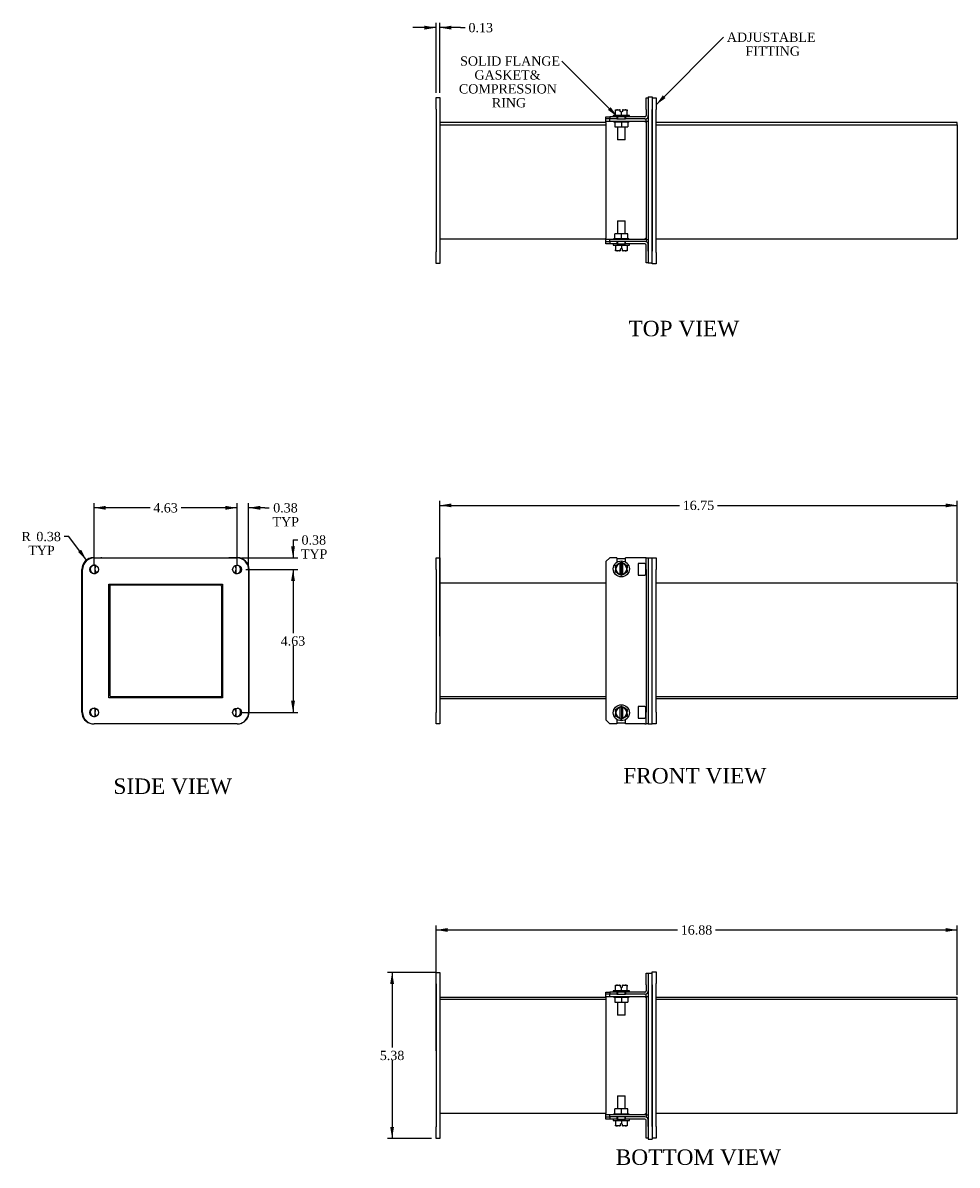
# Model space of a CAD drawing. Header units: inches. Extents: x 1.6 to 64.9, y 2.9 to 43.4.
# Tile 1 of 3: x 1.6 to 31.9, y 2.9 to 39.8. Entities that reach past the tile are written whole.
import ezdxf
from ezdxf.enums import TextEntityAlignment as Align

# ---------------------------------------------------------------- set-up
doc = ezdxf.new("R2010")
doc.units = ezdxf.units.IN
doc.header["$MEASUREMENT"] = 0
for name, color, linetype in [('COM50349', 7, 'CONTINUOUS'), ('COM52587', 7, 'CONTINUOUS'), ('COM52588', 7, 'CONTINUOUS'), ('COM53023', 7, 'CONTINUOUS'), ('DEFAULT', 7, 'CONTINUOUS'), ('GSK10435', 7, 'CONTINUOUS'), ('GSK11095', 7, 'CONTINUOUS'), ('NTS16535', 7, 'CONTINUOUS'), ('SCC18001', 7, 'CONTINUOUS')]:
    doc.layers.add(name, color=color, linetype=linetype)
doc.styles.add('SEACAD_TIMES_NEW_ROMAN', font='times.ttf')

# ---------------------------------------------------------------- blocks, each defined once
blk = doc.blocks.new('SEANNOT_GROUP1')
at = {"layer": 'DEFAULT', "linetype": 'Continuous'}
blk.add_hatch(color=136, dxfattribs=at).paths.add_polyline_path([(20.554, 37.022), (20.864, 36.801), (20.643, 37.11)])
at = {"layer": 'DEFAULT', "color": 136, "linetype": 'Continuous'}
blk.add_lwpolyline([(19.059, 38.605), (20.864, 36.801)], dxfattribs=at)
at = {"layer": 'DEFAULT', "color": 136, "linetype": 'Continuous', "style": 'SEACAD_TIMES_NEW_ROMAN'}
for s, p in [('SOLID FLANGE', (15.766, 38.755)), ('GASKET& ', (16.231, 38.305)), ('COMPRESSION ', (15.727, 37.855)), ('RING', (16.796, 37.405))]:
    blk.add_text(s, height=0.3, dxfattribs=at).set_placement(p, align=Align.TOP_LEFT)
blk = doc.blocks.new('SEANNOT_GROUP2')
at = {"layer": 'DEFAULT', "linetype": 'Continuous'}
blk.add_hatch(color=136, dxfattribs=at).paths.add_polyline_path([(22.332, 37.497), (22.111, 37.188), (22.421, 37.409)])
at = {"layer": 'DEFAULT', "color": 136, "linetype": 'Continuous'}
blk.add_lwpolyline([(24.299, 39.376), (22.111, 37.188)], dxfattribs=at)
at = {"layer": 'DEFAULT', "color": 136, "linetype": 'Continuous', "style": 'SEACAD_TIMES_NEW_ROMAN'}
for s, p in [('ADJUSTABLE ', (24.404, 39.526)), ('FITTING', (25.008, 39.076))]:
    blk.add_text(s, height=0.3, dxfattribs=at).set_placement(p, align=Align.TOP_LEFT)
blk = doc.blocks.new('GDIMGGROUP')
at = {"layer": 'DEFAULT', "linetype": 'Continuous'}
for points in [[(15.487, 24.286), (15.112, 24.224), (15.487, 24.161)], [(31.487, 24.286), (31.487, 24.161), (31.862, 24.224)]]:
    blk.add_hatch(color=136, dxfattribs=at).paths.add_polyline_path(points)
at = {"layer": 'DEFAULT', "color": 136, "linetype": 'Continuous'}
for p, q in [((15.112, 19.987), (15.112, 24.374)), ((15.112, 24.224), (22.87, 24.224)), ((24.104, 24.224), (31.862, 24.224)), ((31.862, 21.764), (31.862, 24.374))]:
    blk.add_line(p, q, dxfattribs=at)
at = {"layer": 'DEFAULT', "color": 136, "linetype": 'Continuous', "style": 'SEACAD_TIMES_NEW_ROMAN'}
blk.add_text('16.75', height=0.3, dxfattribs=at).set_placement((22.975, 24.374), align=Align.TOP_LEFT)
blk = doc.blocks.new('GDIMGGROUP3')
at = {"layer": 'DEFAULT', "linetype": 'Continuous'}
for points in [[(15.362, 10.545), (14.987, 10.482), (15.362, 10.42)], [(31.487, 10.545), (31.487, 10.42), (31.862, 10.482)]]:
    blk.add_hatch(color=136, dxfattribs=at).paths.add_polyline_path(points)
at = {"layer": 'DEFAULT', "color": 136, "linetype": 'Continuous'}
for p, q in [((14.987, 6.572), (14.987, 10.632)), ((14.987, 10.482), (22.807, 10.482)), ((24.041, 10.482), (31.862, 10.482)), ((31.862, 8.386), (31.862, 10.632))]:
    blk.add_line(p, q, dxfattribs=at)
at = {"layer": 'DEFAULT', "color": 136, "linetype": 'Continuous', "style": 'SEACAD_TIMES_NEW_ROMAN'}
blk.add_text('16.88', height=0.3, dxfattribs=at).set_placement((22.912, 10.632), align=Align.TOP_LEFT)
blk = doc.blocks.new('GDIMGGROUP4')
at = {"layer": 'DEFAULT', "linetype": 'Continuous'}
for points in [[(14.612, 39.748), (14.612, 39.623), (14.987, 39.686)], [(15.487, 39.748), (15.112, 39.686), (15.487, 39.623)]]:
    blk.add_hatch(color=136, dxfattribs=at).paths.add_polyline_path(points)
at = {"layer": 'DEFAULT', "color": 136, "linetype": 'Continuous'}
for p, q in [((14.987, 39.686), (14.237, 39.686)), ((14.987, 37.576), (14.987, 39.836)), ((15.112, 37.576), (15.112, 39.836)), ((15.783, 39.686), (15.112, 39.686)), ((15.783, 39.686), (15.933, 39.686))]:
    blk.add_line(p, q, dxfattribs=at)
at = {"layer": 'DEFAULT', "color": 136, "linetype": 'Continuous', "style": 'SEACAD_TIMES_NEW_ROMAN'}
blk.add_text('0.13', height=0.3, dxfattribs=at).set_placement((16.038, 39.836), align=Align.TOP_LEFT)
blk = doc.blocks.new('GDIMGGROUP5')
at = {"layer": 'DEFAULT', "linetype": 'Continuous'}
for points in [[(13.502, 8.735), (13.627, 8.735), (13.564, 9.11)], [(13.502, 4.11), (13.564, 3.735), (13.627, 4.11)]]:
    blk.add_hatch(color=136, dxfattribs=at).paths.add_polyline_path(points)
at = {"layer": 'DEFAULT', "color": 136, "linetype": 'Continuous'}
for p, q in [((14.962, 9.11), (13.414, 9.11)), ((13.564, 9.11), (13.564, 6.677)), ((13.564, 6.272), (13.564, 3.735)), ((14.837, 3.735), (13.414, 3.735))]:
    blk.add_line(p, q, dxfattribs=at)
at = {"layer": 'DEFAULT', "color": 136, "linetype": 'Continuous', "style": 'SEACAD_TIMES_NEW_ROMAN'}
blk.add_text('5.38', height=0.3, dxfattribs=at).set_placement((13.166, 6.572), align=Align.TOP_LEFT)
blk = doc.blocks.new('GDIMGGROUP6')
at = {"layer": 'DEFAULT', "linetype": 'Continuous'}
for points in [[(8.167, 24.208), (8.167, 24.083), (8.542, 24.145)], [(9.292, 24.208), (8.917, 24.145), (9.292, 24.083)]]:
    blk.add_hatch(color=136, dxfattribs=at).paths.add_polyline_path(points)
at = {"layer": 'DEFAULT', "color": 136, "linetype": 'Continuous'}
for p, q in [((8.542, 24.145), (7.792, 24.145)), ((8.542, 22.299), (8.542, 24.295)), ((8.917, 22.299), (8.917, 24.295)), ((9.438, 24.145), (8.917, 24.145)), ((9.438, 24.145), (9.588, 24.145))]:
    blk.add_line(p, q, dxfattribs=at)
at = {"layer": 'DEFAULT', "color": 136, "linetype": 'Continuous', "style": 'SEACAD_TIMES_NEW_ROMAN'}
for s, p in [('0.38', (9.715, 24.295)), ('TYP', (9.693, 23.845))]:
    blk.add_text(s, height=0.3, dxfattribs=at).set_placement(p, align=Align.TOP_LEFT)
blk = doc.blocks.new('GDIMGGROUP7')
at = {"layer": 'DEFAULT', "linetype": 'Continuous'}
for points in [[(4.292, 24.208), (3.917, 24.145), (4.292, 24.083)], [(8.167, 24.208), (8.167, 24.083), (8.542, 24.145)]]:
    blk.add_hatch(color=136, dxfattribs=at).paths.add_polyline_path(points)
at = {"layer": 'DEFAULT', "color": 136, "linetype": 'Continuous'}
for p, q in [((3.917, 22.299), (3.917, 24.295)), ((5.726, 24.145), (3.917, 24.145)), ((8.542, 24.145), (6.733, 24.145)), ((8.542, 22.299), (8.542, 24.295))]:
    blk.add_line(p, q, dxfattribs=at)
at = {"layer": 'DEFAULT', "color": 136, "linetype": 'Continuous', "style": 'SEACAD_TIMES_NEW_ROMAN'}
blk.add_text('4.63', height=0.3, dxfattribs=at).set_placement((5.831, 24.295), align=Align.TOP_LEFT)
blk = doc.blocks.new('GDIMGGROUP8')
at = {"layer": 'DEFAULT', "linetype": 'Continuous'}
for points in [[(10.418, 22.899), (10.293, 22.899), (10.356, 22.524)], [(10.418, 21.774), (10.356, 22.149), (10.293, 21.774)]]:
    blk.add_hatch(color=136, dxfattribs=at).paths.add_polyline_path(points)
at = {"layer": 'DEFAULT', "color": 136, "linetype": 'Continuous'}
for p, q in [((10.356, 23.104), (10.506, 23.104)), ((10.356, 23.104), (10.356, 22.524)), ((8.692, 22.524), (10.506, 22.524)), ((8.832, 22.149), (10.506, 22.149)), ((10.356, 22.149), (10.356, 21.399))]:
    blk.add_line(p, q, dxfattribs=at)
at = {"layer": 'DEFAULT', "color": 136, "linetype": 'Continuous', "style": 'SEACAD_TIMES_NEW_ROMAN'}
for s, p in [('0.38', (10.632, 23.254)), ('TYP', (10.611, 22.804))]:
    blk.add_text(s, height=0.3, dxfattribs=at).set_placement(p, align=Align.TOP_LEFT)
blk = doc.blocks.new('GDIMGGROUP9')
at = {"layer": 'DEFAULT', "linetype": 'Continuous'}
for points in [[(10.418, 21.774), (10.356, 22.149), (10.293, 21.774)], [(10.418, 17.899), (10.293, 17.899), (10.356, 17.524)]]:
    blk.add_hatch(color=136, dxfattribs=at).paths.add_polyline_path(points)
at = {"layer": 'DEFAULT', "color": 136, "linetype": 'Continuous'}
for p, q in [((8.832, 22.149), (10.506, 22.149)), ((10.356, 22.149), (10.356, 20.092)), ((10.356, 19.687), (10.356, 17.524)), ((8.692, 17.524), (10.506, 17.524))]:
    blk.add_line(p, q, dxfattribs=at)
at = {"layer": 'DEFAULT', "color": 136, "linetype": 'Continuous', "style": 'SEACAD_TIMES_NEW_ROMAN'}
blk.add_text('4.63', height=0.3, dxfattribs=at).set_placement((9.957, 19.987), align=Align.TOP_LEFT)
blk = doc.blocks.new('GDIMGGROUP10')
at = {"layer": 'DEFAULT', "linetype": 'Continuous'}
blk.add_hatch(color=136, dxfattribs=at).paths.add_polyline_path([(3.392, 22.716), (3.667, 22.454), (3.492, 22.791)])
at = {"layer": 'DEFAULT', "color": 136, "linetype": 'Continuous'}
for p, q in [((3.095, 23.216), (2.945, 23.216)), ((3.667, 22.454), (3.095, 23.216))]:
    blk.add_line(p, q, dxfattribs=at)
at = {"layer": 'DEFAULT', "color": 136, "linetype": 'Continuous', "style": 'SEACAD_TIMES_NEW_ROMAN'}
for s, p in [('R', (1.565, 23.366)), ('0.38', (2.044, 23.366)), ('TYP', (1.783, 22.916))]:
    blk.add_text(s, height=0.3, dxfattribs=at).set_placement(p, align=Align.TOP_LEFT)

msp = doc.modelspace()

# ---------------------------------------------------------------- linework, layer by layer
at = {"layer": 'COM50349', "color": 7, "linetype": 'Continuous'}
for p, q in [((14.987, 37.051), (14.987, 37.426)), ((14.987, 37.426), (15.112, 37.426)), ((15.112, 37.426), (15.112, 37.051)), ((21.986, 37.412), (22.111, 37.412)), ((22.111, 37.412), (22.111, 37.037)), ((14.987, 37.051), (14.987, 32.426)), ((15.112, 37.051), (15.112, 32.426)), ((21.986, 32.412), (21.986, 37.037)), ((22.111, 32.412), (22.111, 37.037)), ((14.987, 32.051), (14.987, 32.426)), ((15.112, 32.426), (15.112, 32.051)), ((21.986, 32.037), (21.986, 32.412)), ((22.111, 32.412), (22.111, 32.037)), ((15.112, 32.051), (14.987, 32.051)), ((22.111, 32.037), (21.986, 32.037)), ((3.917, 22.524), (8.542, 22.524)), ((8.556, 22.529), (8.517, 22.529)), ((14.987, 22.149), (14.987, 22.524)), ((14.987, 22.524), (15.112, 22.524)), ((15.112, 22.524), (15.112, 22.149)), ((21.986, 22.529), (22.111, 22.529)), ((21.986, 22.154), (21.986, 22.529)), ((22.111, 22.529), (22.111, 22.154)), ((3.542, 17.524), (3.542, 22.149)), ((8.917, 22.149), (8.917, 17.524)), ((8.931, 17.529), (8.931, 22.154)), ((14.987, 22.149), (14.987, 17.524)), ((15.112, 22.149), (15.112, 17.524)), ((21.986, 17.529), (21.986, 22.154)), ((22.111, 17.529), (22.111, 22.154)), ((4.387, 17.994), (4.387, 21.679)), ((4.387, 21.679), (8.072, 21.679)), ((4.401, 21.676), (4.401, 21.65)), ((8.072, 21.679), (8.072, 17.994)), ((8.072, 17.994), (4.387, 17.994)), ((14.987, 17.149), (14.987, 17.524)), ((15.112, 17.524), (15.112, 17.149)), ((21.986, 17.154), (21.986, 17.529)), ((22.111, 17.529), (22.111, 17.154)), ((8.542, 17.149), (3.917, 17.149)), ((15.112, 17.149), (14.987, 17.149)), ((22.111, 17.154), (21.986, 17.154)), ((14.987, 8.735), (14.987, 9.11)), ((14.987, 9.11), (15.112, 9.11)), ((15.112, 9.11), (15.112, 8.735)), ((21.986, 9.124), (22.111, 9.124)), ((21.986, 8.749), (21.986, 9.124)), ((22.111, 9.124), (22.111, 8.749)), ((14.987, 8.735), (14.987, 4.11)), ((15.112, 8.735), (15.112, 4.11)), ((21.986, 4.124), (21.986, 8.749)), ((22.111, 4.124), (22.111, 8.749)), ((14.987, 3.735), (14.987, 4.11)), ((15.112, 4.11), (15.112, 3.735)), ((22.111, 4.124), (22.111, 3.749)), ((15.112, 3.735), (14.987, 3.735)), ((22.111, 3.749), (21.986, 3.749))]:
    msp.add_line(p, q, dxfattribs=at)
for centre in [(3.917, 22.149), (8.542, 22.149), (3.917, 17.524), (8.542, 17.524)]:
    msp.add_circle(centre, 0.141, dxfattribs=at)
for centre, radius, start, end in [((3.917, 22.149), 0.375, 90, 180), ((8.556, 22.154), 0.141, 110.8181, 112.8239), ((8.542, 22.149), 0.375, 0, 90), ((8.556, 22.154), 0.375, 0, 90), ((8.556, 22.154), 0.141, 247.1761, 262.0219), ((3.917, 17.524), 0.375, 180, 270), ((8.556, 17.529), 0.141, 110.8181, 112.8239), ((8.556, 17.529), 0.141, 247.1761, 262.0219), ((8.542, 17.524), 0.375, 270, 0), ((8.556, 17.529), 0.375, 286.6948, 0)]:
    msp.add_arc(centre, radius, start, end, dxfattribs=at)
at = {"layer": 'COM52587', "color": 7, "linetype": 'Continuous'}
for p, q in [((21.789, 37.412), (21.861, 37.412)), ((21.789, 37.037), (21.789, 37.412)), ((21.789, 37.037), (21.789, 36.837)), ((21.861, 37.037), (21.861, 36.837)), ((20.486, 36.801), (20.611, 36.801)), ((20.486, 36.729), (20.486, 36.801)), ((20.611, 36.729), (20.486, 36.729)), ((20.611, 36.801), (20.611, 36.729)), ((20.846, 36.801), (20.611, 36.801)), ((20.846, 36.729), (20.611, 36.729)), ((20.846, 36.801), (20.846, 36.729)), ((21.127, 36.801), (21.127, 36.729)), ((21.753, 36.801), (21.127, 36.801)), ((21.753, 36.729), (21.127, 36.729)), ((20.486, 32.687), (20.486, 32.759)), ((20.486, 32.759), (20.611, 32.759)), ((20.611, 32.687), (20.486, 32.687)), ((20.611, 32.759), (20.611, 32.687)), ((20.846, 32.759), (20.611, 32.759)), ((20.846, 32.687), (20.611, 32.687)), ((20.846, 32.759), (20.846, 32.687)), ((21.753, 32.759), (21.127, 32.759)), ((21.127, 32.687), (21.127, 32.759)), ((21.753, 32.687), (21.127, 32.687)), ((21.789, 32.451), (21.789, 32.651)), ((21.861, 32.451), (21.861, 32.651)), ((21.789, 32.076), (21.789, 32.451)), ((21.861, 32.451), (21.861, 32.076)), ((21.861, 32.076), (21.789, 32.076)), ((3.931, 22.529), (4.131, 22.529)), ((4.167, 22.529), (4.131, 22.529)), ((4.167, 22.524), (4.167, 22.529)), ((4.167, 22.529), (4.239, 22.529)), ((4.239, 22.529), (4.239, 22.524)), ((8.209, 22.529), (8.281, 22.529)), ((8.209, 22.524), (8.209, 22.529)), ((8.281, 22.529), (8.281, 22.524)), ((8.317, 22.529), (8.281, 22.529)), ((8.517, 22.529), (8.317, 22.529)), ((20.611, 22.529), (20.486, 22.404)), ((20.486, 22.404), (20.486, 17.279)), ((20.846, 22.529), (20.611, 22.529)), ((20.846, 22.529), (20.846, 22.388)), ((21.753, 22.529), (21.127, 22.529)), ((21.127, 22.388), (21.127, 22.529)), ((21.536, 22.341), (21.536, 21.966)), ((21.753, 22.341), (21.536, 22.341)), ((21.789, 22.529), (21.753, 22.529)), ((21.753, 22.341), (21.773, 22.341)), ((21.773, 22.341), (21.773, 21.966)), ((21.789, 22.154), (21.789, 22.529)), ((21.789, 22.529), (21.861, 22.529)), ((21.861, 22.529), (21.861, 22.154)), ((21.536, 21.966), (21.753, 21.966)), ((21.773, 21.966), (21.753, 21.966)), ((21.789, 22.154), (21.789, 17.529)), ((21.861, 22.154), (21.861, 17.529)), ((21.753, 17.716), (21.536, 17.716)), ((21.536, 17.716), (21.536, 17.341)), ((21.753, 17.716), (21.773, 17.716)), ((21.773, 17.716), (21.773, 17.341)), ((21.789, 17.154), (21.789, 17.529)), ((21.861, 17.529), (21.861, 17.154)), ((20.486, 17.279), (20.611, 17.154)), ((20.846, 17.154), (20.611, 17.154)), ((20.846, 17.295), (20.846, 17.154)), ((21.127, 17.154), (21.127, 17.295)), ((21.753, 17.154), (21.127, 17.154)), ((21.536, 17.341), (21.753, 17.341)), ((21.773, 17.341), (21.753, 17.341)), ((21.753, 17.154), (21.789, 17.154)), ((21.861, 17.154), (21.789, 17.154)), ((21.789, 9.085), (21.861, 9.085)), ((21.789, 8.71), (21.789, 9.085)), ((21.861, 9.085), (21.861, 8.71)), ((21.789, 8.71), (21.789, 8.51)), ((21.861, 8.71), (21.861, 8.51)), ((20.486, 8.474), (20.611, 8.474)), ((20.486, 8.402), (20.486, 8.474)), ((20.611, 8.402), (20.486, 8.402)), ((20.611, 8.474), (20.611, 8.402)), ((20.846, 8.474), (20.611, 8.474)), ((20.846, 8.402), (20.611, 8.402)), ((20.846, 8.474), (20.846, 8.402)), ((21.127, 8.474), (21.127, 8.402)), ((21.753, 8.474), (21.127, 8.474)), ((21.753, 8.402), (21.127, 8.402)), ((20.486, 4.36), (20.486, 4.432)), ((20.486, 4.432), (20.611, 4.432)), ((20.611, 4.36), (20.486, 4.36)), ((20.611, 4.432), (20.611, 4.36)), ((20.846, 4.432), (20.611, 4.432)), ((20.846, 4.36), (20.611, 4.36)), ((20.846, 4.432), (20.846, 4.36)), ((21.753, 4.432), (21.127, 4.432)), ((21.127, 4.36), (21.127, 4.432)), ((21.753, 4.36), (21.127, 4.36)), ((21.789, 4.124), (21.789, 4.324)), ((21.789, 3.749), (21.789, 4.124)), ((21.861, 4.124), (21.861, 4.324)), ((21.861, 3.749), (21.789, 3.749))]:
    msp.add_line(p, q, dxfattribs=at)
for centre, radius, start, end in [((21.753, 36.837), 0.108, 270, 0), ((21.753, 36.837), 0.036, 270, 0), ((21.753, 32.651), 0.108, 0, 90), ((21.753, 32.651), 0.036, 0, 90), ((3.931, 22.154), 0.141, 110.8187, 276.3338), ((3.931, 22.154), 0.375, 90, 108.9424), ((8.517, 22.154), 0.375, 77.8551, 90), ((8.517, 22.154), 0.141, 0, 74.6095), ((8.517, 22.154), 0.141, 264.9825, 0), ((3.931, 17.529), 0.141, 110.8187, 276.3338), ((8.517, 17.529), 0.141, 264.9825, 0), ((8.517, 17.529), 0.141, 0, 74.6095), ((21.753, 8.51), 0.108, 270, 0), ((21.753, 8.51), 0.036, 270, 0), ((21.753, 4.324), 0.108, 0, 90), ((21.753, 4.324), 0.036, 0, 90)]:
    msp.add_arc(centre, radius, start, end, dxfattribs=at)
at = {"layer": 'COM52588', "color": 7, "linetype": 'Continuous'}
for p, q in [((20.487, 36.657), (20.487, 36.729)), ((20.487, 36.621), (20.487, 36.657)), ((20.487, 36.657), (20.612, 36.657)), ((20.487, 36.621), (20.487, 32.867)), ((20.612, 36.657), (20.612, 36.729)), ((20.612, 36.657), (21.79, 36.657)), ((20.846, 36.729), (21.127, 36.729)), ((21.79, 36.657), (21.754, 36.621)), ((21.79, 36.656), (21.754, 36.621)), ((21.79, 36.657), (21.79, 36.729)), ((21.79, 36.656), (21.79, 32.831)), ((21.79, 36.656), (21.861, 36.656)), ((20.487, 32.831), (20.487, 32.867)), ((20.612, 32.831), (20.487, 32.831)), ((20.487, 32.759), (20.487, 32.831)), ((21.79, 32.831), (20.612, 32.831)), ((20.612, 32.759), (20.612, 32.831)), ((21.127, 32.759), (20.846, 32.759)), ((21.79, 32.831), (21.754, 32.867)), ((21.79, 32.831), (21.754, 32.867)), ((21.79, 32.831), (21.861, 32.831)), ((21.79, 32.831), (21.79, 32.759)), ((21.127, 22.499), (20.846, 22.499)), ((20.846, 17.183), (21.127, 17.183)), ((20.487, 8.33), (20.487, 8.402)), ((20.487, 8.294), (20.487, 8.33)), ((20.487, 8.33), (20.612, 8.33)), ((20.487, 8.294), (20.487, 4.54)), ((20.612, 8.33), (20.612, 8.402)), ((20.612, 8.33), (21.79, 8.33)), ((20.846, 8.402), (21.127, 8.402)), ((21.79, 8.33), (21.754, 8.294)), ((21.79, 8.33), (21.754, 8.294)), ((21.79, 8.33), (21.79, 8.402)), ((21.79, 8.33), (21.79, 4.504)), ((21.79, 8.33), (21.861, 8.33)), ((20.487, 4.504), (20.487, 4.54)), ((20.612, 4.504), (20.487, 4.504)), ((20.487, 4.432), (20.487, 4.504)), ((21.79, 4.504), (20.612, 4.504)), ((20.612, 4.432), (20.612, 4.504)), ((21.79, 4.504), (21.754, 4.54)), ((21.79, 4.504), (21.754, 4.54)), ((21.79, 4.504), (21.861, 4.504)), ((21.79, 4.504), (21.79, 4.432)), ((21.127, 4.432), (20.846, 4.432))]:
    msp.add_line(p, q, dxfattribs=at)
at = {"layer": 'COM53023', "color": 7, "linetype": 'Continuous'}
for p, q in [((20.487, 36.613), (15.112, 36.613)), ((31.862, 36.613), (22.111, 36.613)), ((31.862, 36.541), (31.862, 36.613)), ((15.112, 36.541), (20.487, 36.541)), ((22.111, 36.541), (31.862, 36.541)), ((31.862, 36.541), (31.862, 32.961)), ((31.862, 32.961), (31.862, 32.853)), ((15.112, 32.853), (20.487, 32.853)), ((22.111, 32.853), (31.862, 32.853)), ((4.427, 21.65), (4.387, 21.65)), ((4.427, 21.65), (4.427, 21.679)), ((4.427, 21.65), (8.007, 21.65)), ((4.427, 21.65), (4.427, 18.07)), ((8.043, 21.614), (8.043, 18.034)), ((15.112, 21.722), (20.486, 21.722)), ((22.111, 21.722), (31.862, 21.722)), ((31.862, 21.722), (31.862, 21.614)), ((31.862, 21.614), (31.862, 18.034)), ((4.463, 18.034), (8.043, 18.034)), ((8.043, 18.034), (8.072, 18.034)), ((8.043, 18.034), (8.043, 17.994)), ((15.112, 18.034), (20.486, 18.034)), ((20.486, 17.962), (15.112, 17.962)), ((22.111, 18.034), (31.862, 18.034)), ((31.862, 17.962), (22.111, 17.962)), ((31.862, 18.034), (31.862, 17.962)), ((15.112, 8.308), (20.487, 8.308)), ((20.487, 8.236), (15.112, 8.236)), ((22.111, 8.308), (31.862, 8.308)), ((31.862, 8.236), (22.111, 8.236)), ((31.862, 8.236), (31.862, 8.308)), ((31.862, 4.656), (31.862, 8.236)), ((20.487, 4.548), (15.112, 4.548)), ((31.862, 4.548), (22.111, 4.548)), ((31.862, 4.548), (31.862, 4.656))]:
    msp.add_line(p, q, dxfattribs=at)
for centre, start, end in [((8.007, 21.614), 0, 90), ((4.463, 18.07), 180, 270)]:
    msp.add_arc(centre, 0.036, start, end, dxfattribs=at)
at = {"layer": 'GSK10435', "color": 7, "linetype": 'Continuous'}
for p, q in [((21.861, 37.451), (21.861, 37.076)), ((21.861, 37.451), (21.986, 37.451)), ((21.986, 37.451), (21.986, 37.076)), ((21.861, 37.076), (21.861, 32.451)), ((21.986, 37.076), (21.986, 32.451)), ((21.861, 32.451), (21.861, 32.076)), ((21.861, 32.076), (21.986, 32.076)), ((4.239, 22.529), (8.209, 22.529)), ((21.861, 22.529), (21.861, 22.154)), ((21.861, 22.529), (21.986, 22.529)), ((3.517, 17.529), (3.517, 22.154)), ((21.861, 22.154), (21.861, 17.529)), ((21.861, 17.529), (21.861, 17.154)), ((21.861, 17.154), (21.986, 17.154)), ((21.861, 9.085), (21.861, 8.71)), ((21.861, 9.085), (21.986, 9.085)), ((21.861, 8.71), (21.861, 4.085)), ((21.986, 8.71), (21.986, 4.085)), ((21.861, 4.085), (21.861, 3.71)), ((21.986, 4.085), (21.986, 3.71)), ((21.861, 3.71), (21.986, 3.71))]:
    msp.add_line(p, q, dxfattribs=at)
for centre, radius, start, end in [((3.892, 22.154), 0.375, 90, 180), ((3.892, 22.154), 0.141, 67.1761, 74.6095), ((3.892, 22.154), 0.141, 277.9778, 292.8239), ((3.892, 17.529), 0.375, 180, 261.7369), ((3.892, 17.529), 0.141, 277.9778, 292.8239), ((3.892, 17.529), 0.141, 67.1761, 74.6095)]:
    msp.add_arc(centre, radius, start, end, dxfattribs=at)
at = {"layer": 'GSK11095', "color": 7, "linetype": 'Continuous'}
for p, q in [((21.842, 36.776), (21.861, 36.776)), ((21.842, 32.712), (21.861, 32.712)), ((4.387, 21.676), (4.427, 21.676)), ((8.043, 18.007), (8.072, 18.007)), ((8.068, 18.007), (8.068, 18.034)), ((8.072, 18.007), (8.068, 18.007)), ((21.861, 8.449), (21.842, 8.449)), ((21.861, 4.385), (21.842, 4.385))]:
    msp.add_line(p, q, dxfattribs=at)
at = {"layer": 'NTS16535', "color": 7, "linetype": 'Continuous'}
for p, q in [((20.744, 36.657), (20.744, 36.627)), ((20.987, 36.627), (20.744, 36.627)), ((20.774, 36.627), (20.774, 36.472)), ((20.987, 36.657), (20.987, 36.627)), ((20.987, 36.627), (20.987, 36.472)), ((21.23, 36.627), (20.987, 36.627)), ((21.2, 36.627), (21.2, 36.472)), ((21.23, 36.657), (21.23, 36.627)), ((20.774, 36.472), (20.987, 36.472)), ((20.987, 36.472), (21.2, 36.472)), ((20.987, 33.016), (20.774, 33.016)), ((20.774, 32.861), (20.774, 33.016)), ((21.2, 33.016), (20.987, 33.016)), ((20.987, 32.861), (20.987, 33.016)), ((21.2, 32.861), (21.2, 33.016)), ((20.744, 32.831), (20.744, 32.861)), ((20.744, 32.861), (20.987, 32.861)), ((20.987, 32.861), (21.23, 32.861)), ((20.987, 32.831), (20.987, 32.861)), ((21.23, 32.831), (21.23, 32.861)), ((20.744, 8.33), (20.744, 8.3)), ((20.987, 8.3), (20.744, 8.3)), ((20.774, 8.3), (20.774, 8.145)), ((20.774, 8.145), (20.987, 8.145)), ((20.987, 8.33), (20.987, 8.3)), ((20.987, 8.3), (20.987, 8.145)), ((21.23, 8.3), (20.987, 8.3)), ((20.987, 8.145), (21.2, 8.145)), ((21.2, 8.3), (21.2, 8.145)), ((21.23, 8.33), (21.23, 8.3)), ((20.744, 4.534), (20.987, 4.534)), ((20.744, 4.504), (20.744, 4.534)), ((20.987, 4.689), (20.774, 4.689)), ((20.774, 4.534), (20.774, 4.689)), ((21.2, 4.689), (20.987, 4.689)), ((20.987, 4.534), (20.987, 4.689)), ((20.987, 4.534), (21.23, 4.534)), ((20.987, 4.504), (20.987, 4.534)), ((21.2, 4.534), (21.2, 4.689)), ((21.23, 4.534), (21.23, 4.504))]:
    msp.add_line(p, q, dxfattribs=at)
at = {"layer": 'SCC18001', "color": 7, "linetype": 'Continuous'}
for p, q in [((20.801, 37.021), (20.861, 37.021)), ((20.801, 36.996), (20.801, 37.021)), ((20.801, 36.844), (20.801, 36.996)), ((20.861, 37.021), (20.926, 37.021)), ((20.926, 37.021), (20.947, 37.021)), ((20.947, 37.02), (20.947, 37.021)), ((20.947, 36.971), (20.947, 37.02)), ((20.987, 36.946), (20.947, 36.971)), ((21.027, 36.971), (20.987, 36.946)), ((21.027, 37.021), (21.047, 37.021)), ((21.027, 37.021), (21.027, 37.02)), ((21.027, 37.02), (21.027, 36.971)), ((21.047, 37.021), (21.113, 37.021)), ((21.113, 37.021), (21.173, 37.021)), ((21.173, 37.021), (21.173, 36.996)), ((21.173, 36.844), (21.173, 36.996)), ((21.247, 36.844), (20.727, 36.844)), ((20.727, 36.844), (20.727, 36.801)), ((21.127, 36.801), (20.846, 36.801)), ((20.864, 36.801), (20.864, 36.729)), ((20.987, 36.844), (20.987, 36.946)), ((21.11, 36.729), (21.11, 36.801)), ((21.247, 36.801), (21.247, 36.844)), ((20.864, 36.472), (20.864, 36.051)), ((21.11, 36.051), (21.11, 36.472)), ((21.11, 36.051), (20.864, 36.051)), ((20.864, 33.437), (21.11, 33.437)), ((20.864, 33.437), (20.864, 33.016)), ((21.11, 33.016), (21.11, 33.437)), ((20.727, 32.687), (20.727, 32.643)), ((20.727, 32.643), (21.247, 32.643)), ((20.801, 32.643), (20.801, 32.491)), ((20.846, 32.687), (21.127, 32.687)), ((20.864, 32.759), (20.864, 32.687)), ((20.987, 32.541), (20.947, 32.516)), ((20.987, 32.643), (20.987, 32.541)), ((21.027, 32.516), (20.987, 32.541)), ((21.11, 32.687), (21.11, 32.759)), ((21.173, 32.643), (21.173, 32.491)), ((21.247, 32.643), (21.247, 32.687)), ((20.801, 32.466), (20.801, 32.491)), ((20.861, 32.466), (20.801, 32.466)), ((20.926, 32.466), (20.861, 32.466)), ((20.947, 32.466), (20.926, 32.466)), ((20.947, 32.516), (20.947, 32.467)), ((20.947, 32.467), (20.947, 32.466)), ((21.027, 32.467), (21.027, 32.516)), ((21.027, 32.466), (21.027, 32.467)), ((21.047, 32.466), (21.027, 32.466)), ((21.113, 32.466), (21.047, 32.466)), ((21.173, 32.466), (21.113, 32.466)), ((21.173, 32.491), (21.173, 32.466)), ((3.946, 22.207), (3.946, 22.287)), ((3.946, 22.132), (3.946, 22.207)), ((3.976, 22.277), (3.971, 22.277)), ((8.501, 22.284), (8.501, 22.207)), ((8.501, 22.207), (8.501, 22.132)), ((20.801, 22.277), (20.861, 22.312)), ((20.801, 22.207), (20.801, 22.277)), ((20.801, 22.207), (20.801, 22.132)), ((20.926, 22.35), (20.861, 22.312)), ((20.926, 22.35), (20.947, 22.361)), ((20.987, 22.384), (20.947, 22.361)), ((20.947, 22.361), (20.947, 22.355)), ((20.947, 22.355), (20.947, 22.34)), ((20.947, 21.999), (20.947, 22.34)), ((20.987, 21.954), (20.987, 22.384)), ((21.027, 22.361), (20.987, 22.384)), ((21.027, 22.361), (21.047, 22.35)), ((21.027, 22.355), (21.027, 22.361)), ((21.027, 22.355), (21.027, 22.34)), ((21.027, 22.34), (21.027, 21.999)), ((21.113, 22.312), (21.047, 22.35)), ((21.113, 22.312), (21.173, 22.277)), ((21.173, 22.277), (21.173, 22.207)), ((21.173, 22.132), (21.173, 22.207)), ((3.946, 22.027), (3.946, 22.132)), ((3.946, 22.012), (3.946, 22.027)), ((4.027, 22.062), (3.971, 22.062)), ((8.432, 22.062), (8.476, 22.062)), ((8.501, 22.132), (8.501, 22.027)), ((8.501, 22.027), (8.501, 22.015)), ((20.801, 22.062), (20.801, 22.132)), ((20.861, 22.027), (20.801, 22.062)), ((20.861, 22.027), (20.926, 21.989)), ((20.947, 21.978), (20.926, 21.989)), ((20.947, 21.984), (20.947, 21.999)), ((20.947, 21.978), (20.947, 21.984)), ((20.987, 21.954), (20.947, 21.978)), ((21.027, 21.978), (20.987, 21.954)), ((21.027, 21.984), (21.027, 21.999)), ((21.047, 21.989), (21.027, 21.978)), ((21.027, 21.984), (21.027, 21.978)), ((21.047, 21.989), (21.113, 22.027)), ((21.173, 22.062), (21.113, 22.027)), ((21.173, 22.132), (21.173, 22.062)), ((3.946, 17.656), (3.946, 17.662)), ((3.946, 17.551), (3.946, 17.656)), ((3.946, 17.476), (3.946, 17.551)), ((3.946, 17.387), (3.946, 17.476)), ((4.019, 17.621), (3.971, 17.621)), ((3.992, 17.406), (3.971, 17.406)), ((8.44, 17.621), (8.476, 17.621)), ((8.466, 17.406), (8.476, 17.406)), ((8.501, 17.659), (8.501, 17.656)), ((8.501, 17.656), (8.501, 17.551)), ((8.501, 17.551), (8.501, 17.476)), ((8.501, 17.476), (8.501, 17.39)), ((20.801, 17.621), (20.861, 17.656)), ((20.801, 17.551), (20.801, 17.621)), ((20.801, 17.551), (20.801, 17.476)), ((20.801, 17.406), (20.801, 17.476)), ((20.861, 17.371), (20.801, 17.406)), ((20.926, 17.694), (20.861, 17.656)), ((20.926, 17.694), (20.947, 17.705)), ((20.947, 17.705), (20.987, 17.728)), ((20.947, 17.699), (20.947, 17.705)), ((20.947, 17.699), (20.947, 17.684)), ((20.947, 17.343), (20.947, 17.684)), ((20.987, 17.728), (21.027, 17.705)), ((20.987, 17.728), (20.987, 17.298)), ((21.027, 17.705), (21.047, 17.694)), ((21.027, 17.705), (21.027, 17.699)), ((21.027, 17.699), (21.027, 17.684)), ((21.027, 17.684), (21.027, 17.343)), ((21.113, 17.656), (21.047, 17.694)), ((21.113, 17.656), (21.173, 17.621)), ((21.173, 17.406), (21.113, 17.371)), ((21.173, 17.621), (21.173, 17.551)), ((21.173, 17.476), (21.173, 17.551)), ((21.173, 17.476), (21.173, 17.406)), ((20.861, 17.371), (20.926, 17.333)), ((20.947, 17.322), (20.926, 17.333)), ((20.947, 17.328), (20.947, 17.343)), ((20.947, 17.328), (20.947, 17.322)), ((20.947, 17.322), (20.987, 17.298)), ((20.987, 17.298), (21.027, 17.322)), ((21.027, 17.328), (21.027, 17.343)), ((21.047, 17.333), (21.027, 17.322)), ((21.027, 17.322), (21.027, 17.328)), ((21.047, 17.333), (21.113, 17.371)), ((21.247, 8.517), (20.727, 8.517)), ((20.727, 8.517), (20.727, 8.474)), ((20.801, 8.694), (20.861, 8.694)), ((20.801, 8.669), (20.801, 8.694)), ((20.801, 8.517), (20.801, 8.669)), ((20.861, 8.694), (20.926, 8.694)), ((20.926, 8.694), (20.947, 8.694)), ((20.947, 8.694), (20.947, 8.694)), ((20.947, 8.694), (20.947, 8.644)), ((20.947, 8.644), (20.987, 8.619)), ((20.987, 8.619), (21.027, 8.644)), ((20.987, 8.517), (20.987, 8.619)), ((21.027, 8.694), (21.047, 8.694)), ((21.027, 8.644), (21.027, 8.694)), ((21.027, 8.694), (21.027, 8.694)), ((21.047, 8.694), (21.113, 8.694)), ((21.113, 8.694), (21.173, 8.694)), ((21.173, 8.694), (21.173, 8.669)), ((21.173, 8.517), (21.173, 8.669)), ((21.247, 8.474), (21.247, 8.517)), ((21.127, 8.474), (20.846, 8.474)), ((20.864, 8.474), (20.864, 8.402)), ((20.864, 8.145), (20.864, 7.724)), ((21.11, 8.402), (21.11, 8.474)), ((21.11, 7.724), (21.11, 8.145)), ((21.11, 7.724), (20.864, 7.724)), ((20.864, 5.11), (21.11, 5.11)), ((20.864, 5.11), (20.864, 4.689)), ((21.11, 4.689), (21.11, 5.11)), ((20.727, 4.36), (20.727, 4.316)), ((20.727, 4.316), (21.247, 4.316)), ((20.801, 4.316), (20.801, 4.164)), ((20.801, 4.139), (20.801, 4.164)), ((20.861, 4.139), (20.801, 4.139)), ((20.846, 4.36), (21.127, 4.36)), ((20.926, 4.139), (20.861, 4.139)), ((20.864, 4.432), (20.864, 4.36)), ((20.947, 4.139), (20.926, 4.139)), ((20.987, 4.214), (20.947, 4.189)), ((20.947, 4.189), (20.947, 4.14)), ((20.947, 4.14), (20.947, 4.139)), ((20.987, 4.316), (20.987, 4.214)), ((21.027, 4.189), (20.987, 4.214)), ((21.027, 4.14), (21.027, 4.189)), ((21.027, 4.139), (21.027, 4.14)), ((21.047, 4.139), (21.027, 4.139)), ((21.113, 4.139), (21.047, 4.139)), ((21.11, 4.36), (21.11, 4.432)), ((21.173, 4.139), (21.113, 4.139)), ((21.173, 4.316), (21.173, 4.164)), ((21.173, 4.164), (21.173, 4.139)), ((21.247, 4.316), (21.247, 4.36))]:
    msp.add_line(p, q, dxfattribs=at)
for centre in [(20.987, 22.169), (20.987, 17.513)]:
    msp.add_circle(centre, 0.26, dxfattribs=at)
for centre, radius, start, end in [((20.928, 36.796), 0.225, 85.3299, 90.5119), ((21.045, 36.796), 0.225, 89.4847, 94.6736), ((20.928, 32.691), 0.225, 269.4847, 274.6736), ((21.045, 32.691), 0.225, 265.3299, 270.5119), ((20.987, 22.169), 0.175, 103.213, 256.787), ((20.987, 22.169), 0.175, 283.213, 76.787), ((20.987, 17.513), 0.175, 103.213, 256.787), ((20.987, 17.513), 0.175, 283.213, 76.787), ((20.928, 8.469), 0.225, 85.3299, 90.5119), ((21.045, 8.47), 0.225, 89.4847, 94.6736), ((20.928, 4.364), 0.225, 269.4847, 274.6736), ((21.045, 4.364), 0.225, 265.3299, 270.5119)]:
    msp.add_arc(centre, radius, start, end, dxfattribs=at)
for points, knots in [([(20.861, 37.021), (20.855, 37.021), (20.849, 37.021), (20.838, 37.02), (20.832, 37.019), (20.821, 37.017), (20.815, 37.015), (20.808, 37.01), (20.805, 37.008), (20.802, 37.003), (20.801, 36.999), (20.801, 36.996)], [0, 0, 0, 0, 0.25, 0.25, 0.5, 0.5, 0.75, 0.75, 0.875, 0.875, 1, 1, 1, 1]), ([(21.173, 36.996), (21.173, 36.999), (21.172, 37.003), (21.168, 37.008), (21.166, 37.01), (21.158, 37.015), (21.152, 37.017), (21.136, 37.021), (21.124, 37.021), (21.113, 37.021)], [0, 0, 0, 0, 0.125, 0.125, 0.25, 0.25, 0.5, 0.5, 1, 1, 1, 1]), ([(20.801, 32.491), (20.801, 32.488), (20.802, 32.484), (20.805, 32.479), (20.808, 32.477), (20.815, 32.472), (20.821, 32.47), (20.838, 32.466), (20.849, 32.466), (20.861, 32.466)], [0, 0, 0, 0, 0.125, 0.125, 0.25, 0.25, 0.5, 0.5, 1, 1, 1, 1]), ([(21.113, 32.466), (21.118, 32.466), (21.124, 32.466), (21.136, 32.467), (21.141, 32.468), (21.153, 32.47), (21.158, 32.472), (21.166, 32.477), (21.168, 32.479), (21.172, 32.484), (21.173, 32.488), (21.173, 32.491)], [0, 0, 0, 0, 0.25, 0.25, 0.5, 0.5, 0.75, 0.75, 0.875, 0.875, 1, 1, 1, 1]), ([(3.971, 22.277), (3.968, 22.277), (3.965, 22.276), (3.96, 22.271), (3.958, 22.269), (3.954, 22.263), (3.953, 22.26), (3.951, 22.253), (3.95, 22.25), (3.948, 22.24), (3.947, 22.234), (3.947, 22.221), (3.946, 22.214), (3.946, 22.207)], [0, 0, 0, 0, 0.125, 0.125, 0.25, 0.25, 0.375, 0.375, 0.5, 0.5, 0.75, 0.75, 1, 1, 1, 1]), ([(3.957, 22.282), (3.958, 22.281), (3.96, 22.28), (3.965, 22.278), (3.968, 22.277), (3.971, 22.277)], [0.7659481, 0.7659481, 0.7659481, 0.7659481, 0.875, 0.875, 1, 1, 1, 1]), ([(8.501, 22.207), (8.501, 22.214), (8.501, 22.221), (8.501, 22.234), (8.5, 22.24), (8.497, 22.254), (8.495, 22.26), (8.49, 22.269), (8.488, 22.271), (8.485, 22.274), (8.484, 22.275), (8.483, 22.275)], [0, 0, 0, 0, 0.25, 0.25, 0.5, 0.5, 0.75, 0.75, 0.875, 0.875, 0.9149551, 0.9149551, 0.9149551, 0.9149551]), ([(3.946, 22.132), (3.946, 22.125), (3.947, 22.118), (3.947, 22.105), (3.948, 22.098), (3.951, 22.085), (3.953, 22.079), (3.958, 22.07), (3.96, 22.068), (3.965, 22.063), (3.968, 22.062), (3.971, 22.062)], [0, 0, 0, 0, 0.25, 0.25, 0.5, 0.5, 0.75, 0.75, 0.875, 0.875, 1, 1, 1, 1]), ([(3.971, 22.062), (3.968, 22.062), (3.965, 22.061), (3.96, 22.059), (3.958, 22.058), (3.953, 22.053), (3.951, 22.05), (3.947, 22.04), (3.946, 22.034), (3.946, 22.027)], [0, 0, 0, 0, 0.125, 0.125, 0.25, 0.25, 0.5, 0.5, 1, 1, 1, 1]), ([(8.476, 22.062), (8.48, 22.062), (8.483, 22.063), (8.488, 22.068), (8.49, 22.07), (8.494, 22.076), (8.495, 22.079), (8.497, 22.086), (8.498, 22.089), (8.5, 22.098), (8.501, 22.105), (8.501, 22.118), (8.501, 22.125), (8.501, 22.132)], [0, 0, 0, 0, 0.125, 0.125, 0.25, 0.25, 0.375, 0.375, 0.5, 0.5, 0.75, 0.75, 1, 1, 1, 1]), ([(8.501, 22.027), (8.501, 22.03), (8.501, 22.034), (8.501, 22.04), (8.5, 22.044), (8.497, 22.05), (8.495, 22.053), (8.49, 22.058), (8.488, 22.059), (8.483, 22.061), (8.48, 22.062), (8.476, 22.062)], [0, 0, 0, 0, 0.25, 0.25, 0.5, 0.5, 0.75, 0.75, 0.875, 0.875, 1, 1, 1, 1]), ([(3.946, 17.656), (3.946, 17.652), (3.947, 17.649), (3.947, 17.643), (3.948, 17.639), (3.951, 17.633), (3.953, 17.629), (3.958, 17.625), (3.96, 17.624), (3.965, 17.622), (3.968, 17.621), (3.971, 17.621)], [0, 0, 0, 0, 0.25, 0.25, 0.5, 0.5, 0.75, 0.75, 0.875, 0.875, 1, 1, 1, 1]), ([(3.971, 17.621), (3.968, 17.621), (3.965, 17.62), (3.96, 17.615), (3.958, 17.613), (3.954, 17.607), (3.953, 17.604), (3.951, 17.597), (3.95, 17.594), (3.948, 17.584), (3.947, 17.578), (3.947, 17.565), (3.946, 17.558), (3.946, 17.551)], [0, 0, 0, 0, 0.125, 0.125, 0.25, 0.25, 0.375, 0.375, 0.5, 0.5, 0.75, 0.75, 1, 1, 1, 1]), ([(3.946, 17.476), (3.946, 17.469), (3.947, 17.462), (3.947, 17.449), (3.948, 17.442), (3.951, 17.429), (3.953, 17.423), (3.958, 17.414), (3.96, 17.412), (3.965, 17.407), (3.968, 17.406), (3.971, 17.406)], [0, 0, 0, 0, 0.25, 0.25, 0.5, 0.5, 0.75, 0.75, 0.875, 0.875, 1, 1, 1, 1]), ([(3.971, 17.406), (3.968, 17.406), (3.965, 17.405), (3.96, 17.403), (3.958, 17.402), (3.953, 17.397), (3.951, 17.394), (3.949, 17.39), (3.949, 17.389), (3.948, 17.388)], [0, 0, 0, 0, 0.125, 0.125, 0.25, 0.25, 0.5, 0.5, 0.5661724, 0.5661724, 0.5661724, 0.5661724]), ([(8.476, 17.621), (8.48, 17.621), (8.483, 17.622), (8.488, 17.624), (8.49, 17.625), (8.495, 17.63), (8.497, 17.633), (8.501, 17.642), (8.501, 17.649), (8.501, 17.656)], [0, 0, 0, 0, 0.125, 0.125, 0.25, 0.25, 0.5, 0.5, 1, 1, 1, 1]), ([(8.501, 17.551), (8.501, 17.558), (8.501, 17.565), (8.501, 17.578), (8.5, 17.584), (8.497, 17.598), (8.495, 17.604), (8.49, 17.613), (8.488, 17.615), (8.483, 17.62), (8.48, 17.621), (8.476, 17.621)], [0, 0, 0, 0, 0.25, 0.25, 0.5, 0.5, 0.75, 0.75, 0.875, 0.875, 1, 1, 1, 1]), ([(8.476, 17.406), (8.48, 17.406), (8.483, 17.407), (8.488, 17.412), (8.49, 17.414), (8.494, 17.42), (8.495, 17.423), (8.497, 17.43), (8.498, 17.433), (8.5, 17.442), (8.501, 17.449), (8.501, 17.462), (8.501, 17.469), (8.501, 17.476)], [0, 0, 0, 0, 0.125, 0.125, 0.25, 0.25, 0.375, 0.375, 0.5, 0.5, 0.75, 0.75, 1, 1, 1, 1]), ([(8.497, 17.394), (8.496, 17.396), (8.494, 17.398), (8.49, 17.402), (8.488, 17.403), (8.483, 17.405), (8.48, 17.406), (8.476, 17.406)], [0.567818, 0.567818, 0.567818, 0.567818, 0.75, 0.75, 0.875, 0.875, 1, 1, 1, 1]), ([(20.861, 8.694), (20.855, 8.694), (20.849, 8.694), (20.838, 8.693), (20.832, 8.693), (20.821, 8.69), (20.815, 8.688), (20.808, 8.683), (20.805, 8.681), (20.802, 8.676), (20.801, 8.673), (20.801, 8.669)], [0, 0, 0, 0, 0.25, 0.25, 0.5, 0.5, 0.75, 0.75, 0.875, 0.875, 1, 1, 1, 1]), ([(21.173, 8.669), (21.173, 8.673), (21.172, 8.676), (21.168, 8.681), (21.166, 8.683), (21.158, 8.688), (21.152, 8.69), (21.136, 8.694), (21.124, 8.694), (21.113, 8.694)], [0, 0, 0, 0, 0.125, 0.125, 0.25, 0.25, 0.5, 0.5, 1, 1, 1, 1]), ([(20.801, 4.164), (20.801, 4.161), (20.802, 4.158), (20.805, 4.152), (20.808, 4.15), (20.815, 4.145), (20.821, 4.144), (20.838, 4.14), (20.849, 4.139), (20.861, 4.139)], [0, 0, 0, 0, 0.125, 0.125, 0.25, 0.25, 0.5, 0.5, 1, 1, 1, 1]), ([(21.113, 4.139), (21.118, 4.139), (21.124, 4.139), (21.136, 4.14), (21.141, 4.141), (21.153, 4.144), (21.158, 4.145), (21.166, 4.151), (21.168, 4.153), (21.172, 4.158), (21.173, 4.161), (21.173, 4.164)], [0, 0, 0, 0, 0.25, 0.25, 0.5, 0.5, 0.75, 0.75, 0.875, 0.875, 1, 1, 1, 1])]:
    msp.add_open_spline(points, degree=3, knots=knots, dxfattribs=at)

# ---------------------------------------------------------------- block references
at = {"layer": 'DEFAULT'}
for name in ['GDIMGGROUP4', 'SEANNOT_GROUP2', 'SEANNOT_GROUP1', 'GDIMGGROUP7', 'GDIMGGROUP6', 'GDIMGGROUP', 'GDIMGGROUP10', 'GDIMGGROUP8', 'GDIMGGROUP9', 'GDIMGGROUP3', 'GDIMGGROUP5']:
    msp.add_blockref(name, (0, 0), dxfattribs=at)

# ---------------------------------------------------------------- texts
at = {"layer": 'DEFAULT', "color": 136, "linetype": 'Continuous', "style": 'SEACAD_TIMES_NEW_ROMAN'}
for s, p in [('TOP VIEW', (21.218, 30.198)), ('FRONT VIEW', (21.048, 15.725)), ('SIDE VIEW', (4.54, 15.386)), ('BOTTOM VIEW', (20.806, 3.38))]:
    msp.add_text(s, height=0.5, dxfattribs=at).set_placement(p, align=Align.TOP_LEFT)

doc.saveas('drawing.dxf')
